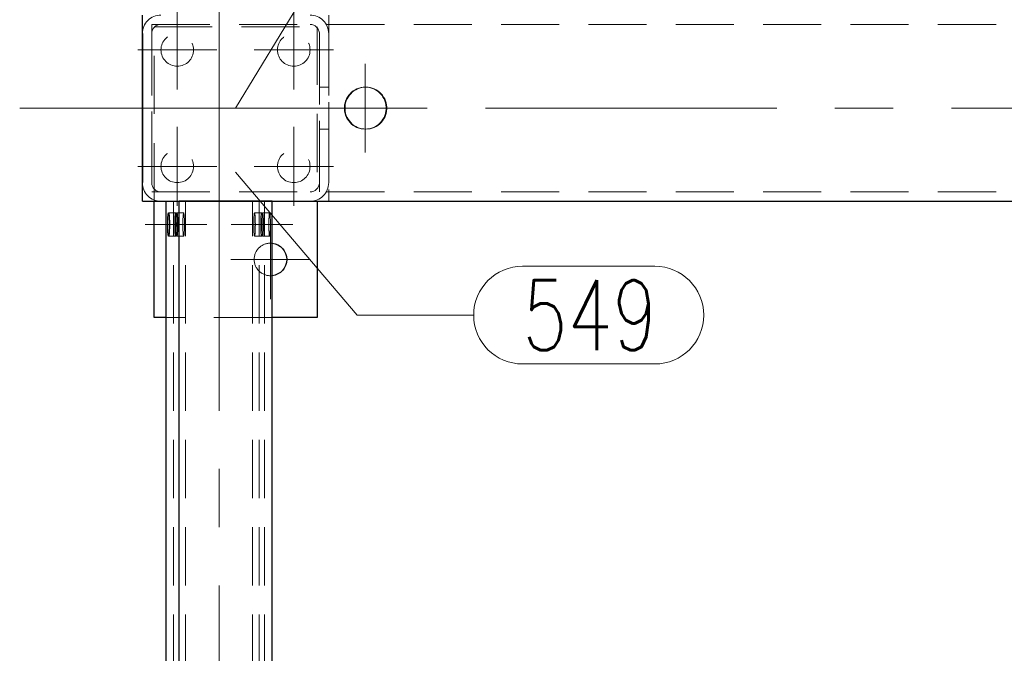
# Model space of a CAD drawing. Header units: millimetres. Extents: x -853 to -247, y 10927 to 11422.
# Tile 11 of 59: x -785 to -742, y 11101 to 11129. Entities that reach past the tile are written whole.
import ezdxf

# ---------------------------------------------------------------- set-up
doc = ezdxf.new("R2010")
doc.units = ezdxf.units.MM
doc.header["$LTSCALE"] = 10
doc.linetypes.add('HIDDEN', pattern=[0.375, 0.25, -0.125])
doc.linetypes.add('MITTE', pattern=[2, 1.25, -0.25, 0.25, -0.25])
for name, color, linetype, lineweight in [('PS_Bolt', 4, 'Continuous', 13), ('PS_Hidden', 2, 'HIDDEN', 9), ('PS_Mid', 5, 'MITTE', 15), ('PS_Pos', 1, 'Continuous', 15), ('PS_Shape', 161, 'Continuous', 30), ('PS_SOLID', 7, 'Continuous', 30)]:
    doc.layers.add(name, color=color, linetype=linetype, lineweight=lineweight)
doc.styles.add('simplex', font='simplex.shx', dxfattribs={"width": 0.75})

# ---------------------------------------------------------------- blocks, each defined once
blk = doc.blocks.new('*X230')
at = {"color": 5, "linetype": 'Continuous'}
blk.add_line((-773.936, 11118.203), (-773.936, 11118.203), dxfattribs=at)
blk.add_line((-773.936, 11118.203), (-773.936, 11118.203), dxfattribs=at)
blk.add_line((-773.936, 11118.203), (-773.936, 11118.203), dxfattribs=at)
blk.add_line((-773.936, 11118.203), (-773.936, 11118.203), dxfattribs=at)
blk.add_line((-773.936, 11118.203), (-773.936, 11118.203), dxfattribs=at)
blk = doc.blocks.new('*X234')
at = {"layer": 'PS_Hidden', "color": 2, "linetype": 'HIDDEN'}
for p, q in [((-771.436, 11128.703), (-771.436, 11120.703)), ((-779.036, 11128.303), (-606.305, 11128.303)), ((-779.036, 11128.303), (-779.036, 11121.103)), ((-778.936, 11120.703), (-778.936, 11128.203)), ((-778.936, 11128.203), (-771.936, 11128.203)), ((-771.936, 11128.203), (-771.936, 11120.703)), ((-771.836, 11121.103), (-771.836, 11128.303)), ((-779.036, 11121.503), (-779.036, 11127.903)), ((-771.836, 11127.903), (-771.836, 11121.503)), ((-771.436, 11121.503), (-771.436, 11127.903)), ((-771.836, 11125.603), (-771.436, 11125.603)), ((-770.38, 11125.442), (-770.452, 11125.386)), ((-770.424, 11125.386), (-770.352, 11125.442)), ((-770.303, 11125.49), (-770.38, 11125.442)), ((-770.352, 11125.442), (-770.275, 11125.49)), ((-770.221, 11125.53), (-770.303, 11125.49)), ((-770.275, 11125.49), (-770.193, 11125.53)), ((-770.136, 11125.562), (-770.221, 11125.53)), ((-770.193, 11125.53), (-770.108, 11125.562)), ((-770.048, 11125.585), (-770.136, 11125.562)), ((-770.108, 11125.562), (-770.02, 11125.585)), ((-769.958, 11125.598), (-770.048, 11125.585)), ((-770.02, 11125.585), (-769.93, 11125.598)), ((-769.867, 11125.603), (-769.958, 11125.598)), ((-769.93, 11125.598), (-769.839, 11125.603)), ((-769.776, 11125.598), (-769.867, 11125.603)), ((-769.839, 11125.603), (-769.867, 11125.603)), ((-769.839, 11125.603), (-769.748, 11125.598)), ((-769.686, 11125.585), (-769.776, 11125.598)), ((-769.748, 11125.598), (-769.658, 11125.585)), ((-769.598, 11125.562), (-769.686, 11125.585)), ((-769.658, 11125.585), (-769.57, 11125.562)), ((-769.513, 11125.53), (-769.598, 11125.562)), ((-769.57, 11125.562), (-769.485, 11125.53)), ((-769.431, 11125.49), (-769.513, 11125.53)), ((-769.485, 11125.53), (-769.403, 11125.49)), ((-769.354, 11125.442), (-769.431, 11125.49)), ((-769.403, 11125.49), (-769.326, 11125.442)), ((-769.282, 11125.386), (-769.354, 11125.442)), ((-769.326, 11125.442), (-769.254, 11125.386)), ((-770.709, 11125.016), (-770.736, 11124.929)), ((-770.673, 11125.099), (-770.709, 11125.016)), ((-770.708, 11124.929), (-770.681, 11125.016)), ((-770.681, 11125.016), (-770.645, 11125.099)), ((-770.629, 11125.179), (-770.673, 11125.099)), ((-770.645, 11125.099), (-770.601, 11125.179)), ((-770.577, 11125.254), (-770.629, 11125.179)), ((-770.601, 11125.179), (-770.549, 11125.254)), ((-770.518, 11125.323), (-770.577, 11125.254)), ((-770.549, 11125.254), (-770.49, 11125.323)), ((-770.452, 11125.386), (-770.518, 11125.323)), ((-770.49, 11125.323), (-770.424, 11125.386)), ((-769.216, 11125.323), (-769.282, 11125.386)), ((-769.254, 11125.386), (-769.188, 11125.323)), ((-769.157, 11125.254), (-769.216, 11125.323)), ((-769.188, 11125.323), (-769.129, 11125.254)), ((-769.105, 11125.179), (-769.157, 11125.254)), ((-769.129, 11125.254), (-769.077, 11125.179)), ((-769.061, 11125.099), (-769.105, 11125.179)), ((-769.077, 11125.179), (-769.033, 11125.099)), ((-769.025, 11125.016), (-769.061, 11125.099)), ((-769.033, 11125.099), (-768.997, 11125.016)), ((-768.998, 11124.929), (-769.025, 11125.016)), ((-768.997, 11125.016), (-768.97, 11124.929)), ((-770.755, 11124.839), (-770.764, 11124.749)), ((-770.764, 11124.749), (-770.764, 11124.657)), ((-770.764, 11124.657), (-770.755, 11124.567)), ((-770.736, 11124.929), (-770.755, 11124.839)), ((-770.736, 11124.749), (-770.727, 11124.839)), ((-770.736, 11124.657), (-770.736, 11124.749)), ((-770.727, 11124.567), (-770.736, 11124.657)), ((-770.727, 11124.839), (-770.708, 11124.929)), ((-768.98, 11124.839), (-768.998, 11124.929)), ((-768.97, 11124.749), (-768.98, 11124.839)), ((-768.98, 11124.567), (-768.97, 11124.657)), ((-768.97, 11124.929), (-768.952, 11124.839)), ((-768.97, 11124.657), (-768.97, 11124.749)), ((-768.952, 11124.839), (-768.943, 11124.749)), ((-768.943, 11124.657), (-768.952, 11124.567)), ((-768.943, 11124.749), (-768.943, 11124.657)), ((-770.755, 11124.567), (-770.736, 11124.477)), ((-770.736, 11124.477), (-770.709, 11124.39)), ((-770.708, 11124.477), (-770.727, 11124.567)), ((-770.709, 11124.39), (-770.673, 11124.307)), ((-770.681, 11124.39), (-770.708, 11124.477)), ((-770.645, 11124.307), (-770.681, 11124.39)), ((-770.673, 11124.307), (-770.629, 11124.227)), ((-770.601, 11124.227), (-770.645, 11124.307)), ((-770.629, 11124.227), (-770.577, 11124.152)), ((-770.549, 11124.152), (-770.601, 11124.227)), ((-769.157, 11124.152), (-769.105, 11124.227)), ((-769.077, 11124.227), (-769.129, 11124.152)), ((-769.105, 11124.227), (-769.061, 11124.307)), ((-769.033, 11124.307), (-769.077, 11124.227)), ((-769.061, 11124.307), (-769.025, 11124.39)), ((-768.997, 11124.39), (-769.033, 11124.307)), ((-769.025, 11124.39), (-768.998, 11124.477)), ((-768.998, 11124.477), (-768.98, 11124.567)), ((-768.97, 11124.477), (-768.997, 11124.39)), ((-768.952, 11124.567), (-768.97, 11124.477)), ((-771.836, 11123.803), (-771.436, 11123.803)), ((-770.577, 11124.152), (-770.518, 11124.083)), ((-770.49, 11124.083), (-770.549, 11124.152)), ((-770.518, 11124.083), (-770.452, 11124.02)), ((-770.424, 11124.02), (-770.49, 11124.083)), ((-770.452, 11124.02), (-770.38, 11123.964)), ((-770.352, 11123.964), (-770.424, 11124.02)), ((-770.38, 11123.964), (-770.303, 11123.916)), ((-770.275, 11123.916), (-770.352, 11123.964)), ((-770.303, 11123.916), (-770.221, 11123.876)), ((-770.193, 11123.876), (-770.275, 11123.916)), ((-770.221, 11123.876), (-770.136, 11123.844)), ((-770.108, 11123.844), (-770.193, 11123.876)), ((-770.136, 11123.844), (-770.048, 11123.821)), ((-770.02, 11123.821), (-770.108, 11123.844)), ((-770.048, 11123.821), (-769.958, 11123.808)), ((-769.93, 11123.808), (-770.02, 11123.821)), ((-769.958, 11123.808), (-769.867, 11123.803)), ((-769.839, 11123.803), (-769.93, 11123.808)), ((-769.867, 11123.803), (-769.776, 11123.808)), ((-769.839, 11123.803), (-769.867, 11123.803)), ((-769.748, 11123.808), (-769.839, 11123.803)), ((-769.776, 11123.808), (-769.686, 11123.821)), ((-769.658, 11123.821), (-769.748, 11123.808)), ((-769.686, 11123.821), (-769.598, 11123.844)), ((-769.57, 11123.844), (-769.658, 11123.821)), ((-769.598, 11123.844), (-769.513, 11123.876)), ((-769.485, 11123.876), (-769.57, 11123.844)), ((-769.513, 11123.876), (-769.431, 11123.916)), ((-769.403, 11123.916), (-769.485, 11123.876)), ((-769.431, 11123.916), (-769.354, 11123.964)), ((-769.326, 11123.964), (-769.403, 11123.916)), ((-769.354, 11123.964), (-769.282, 11124.02)), ((-769.254, 11124.02), (-769.326, 11123.964)), ((-769.282, 11124.02), (-769.216, 11124.083)), ((-769.188, 11124.083), (-769.254, 11124.02)), ((-769.216, 11124.083), (-769.157, 11124.152)), ((-769.129, 11124.152), (-769.188, 11124.083)), ((-779.036, 11121.103), (-606.305, 11121.103)), ((-778.096, 10976.703), (-778.096, 11120.703)), ((-777.579, 10976.703), (-777.579, 11120.703)), ((-774.704, 10976.703), (-774.704, 11120.703)), ((-774.426, 10976.703), (-774.426, 11120.703)), ((-774.187, 10976.703), (-774.187, 11120.703)), ((-778.311, 11120.203), (-778.012, 11120.203)), ((-778.041, 11119.968), (-778.043, 11119.923)), ((-778.039, 11120.009), (-778.041, 11119.968)), ((-778.037, 11120.048), (-778.039, 11120.009)), ((-778.035, 11120.082), (-778.037, 11120.048)), ((-778.032, 11120.113), (-778.035, 11120.082)), ((-778.029, 11120.14), (-778.032, 11120.113)), ((-778.026, 11120.163), (-778.029, 11120.14)), ((-778.022, 11120.18), (-778.026, 11120.163)), ((-778.019, 11120.193), (-778.022, 11120.18)), ((-778.015, 11120.2), (-778.019, 11120.193)), ((-778.012, 11120.203), (-778.015, 11120.2)), ((-778.008, 11120.2), (-778.012, 11120.203)), ((-778.005, 11120.193), (-778.008, 11120.2)), ((-778.001, 11120.18), (-778.005, 11120.193)), ((-777.998, 11120.163), (-778.001, 11120.18)), ((-777.995, 11120.14), (-777.998, 11120.163)), ((-777.992, 11120.113), (-777.995, 11120.14)), ((-777.989, 11120.082), (-777.992, 11120.113)), ((-777.986, 11120.048), (-777.989, 11120.082)), ((-777.984, 11120.009), (-777.986, 11120.048)), ((-777.982, 11119.968), (-777.984, 11120.009)), ((-777.98, 11119.923), (-777.982, 11119.968)), ((-777.962, 11120.203), (-777.663, 11120.203)), ((-777.692, 11119.968), (-777.694, 11119.923)), ((-777.69, 11120.009), (-777.692, 11119.968)), ((-777.688, 11120.048), (-777.69, 11120.009)), ((-777.685, 11120.082), (-777.688, 11120.048)), ((-777.683, 11120.113), (-777.685, 11120.082)), ((-777.68, 11120.14), (-777.683, 11120.113)), ((-777.676, 11120.163), (-777.68, 11120.14)), ((-777.673, 11120.18), (-777.676, 11120.163)), ((-777.67, 11120.193), (-777.673, 11120.18)), ((-777.666, 11120.2), (-777.67, 11120.193)), ((-777.663, 11120.203), (-777.666, 11120.2)), ((-777.659, 11120.2), (-777.663, 11120.203)), ((-777.656, 11120.193), (-777.659, 11120.2)), ((-777.652, 11120.18), (-777.656, 11120.193)), ((-777.649, 11120.163), (-777.652, 11120.18)), ((-777.646, 11120.14), (-777.649, 11120.163)), ((-777.643, 11120.113), (-777.646, 11120.14)), ((-777.64, 11120.082), (-777.643, 11120.113)), ((-777.637, 11120.048), (-777.64, 11120.082)), ((-777.635, 11120.009), (-777.637, 11120.048)), ((-777.633, 11119.968), (-777.635, 11120.009)), ((-777.631, 11119.923), (-777.633, 11119.968)), ((-774.651, 11119.923), (-774.65, 11119.968)), ((-774.65, 11119.968), (-774.648, 11120.009)), ((-774.648, 11120.009), (-774.645, 11120.048)), ((-774.645, 11120.048), (-774.643, 11120.082)), ((-774.643, 11120.082), (-774.64, 11120.113)), ((-774.64, 11120.113), (-774.637, 11120.14)), ((-774.637, 11120.14), (-774.634, 11120.163)), ((-774.634, 11120.163), (-774.631, 11120.18)), ((-774.631, 11120.18), (-774.627, 11120.193)), ((-774.627, 11120.193), (-774.624, 11120.2)), ((-774.624, 11120.2), (-774.62, 11120.203)), ((-774.62, 11120.203), (-774.617, 11120.2)), ((-774.62, 11120.203), (-774.321, 11120.203)), ((-774.617, 11120.2), (-774.613, 11120.193)), ((-774.613, 11120.193), (-774.61, 11120.18)), ((-774.61, 11120.18), (-774.606, 11120.163)), ((-774.606, 11120.163), (-774.603, 11120.14)), ((-774.603, 11120.14), (-774.6, 11120.113)), ((-774.6, 11120.113), (-774.597, 11120.082)), ((-774.597, 11120.082), (-774.595, 11120.048)), ((-774.595, 11120.048), (-774.592, 11120.009)), ((-774.592, 11120.009), (-774.59, 11119.968)), ((-774.59, 11119.968), (-774.589, 11119.923)), ((-774.35, 11119.968), (-774.352, 11119.923)), ((-774.348, 11120.009), (-774.35, 11119.968)), ((-774.346, 11120.048), (-774.348, 11120.009)), ((-774.344, 11120.082), (-774.346, 11120.048)), ((-774.341, 11120.113), (-774.344, 11120.082)), ((-774.338, 11120.14), (-774.341, 11120.113)), ((-774.335, 11120.163), (-774.338, 11120.14)), ((-774.331, 11120.18), (-774.335, 11120.163)), ((-774.328, 11120.193), (-774.331, 11120.18)), ((-774.324, 11120.2), (-774.328, 11120.193)), ((-774.321, 11120.203), (-774.324, 11120.2)), ((-774.317, 11120.2), (-774.321, 11120.203)), ((-774.314, 11120.193), (-774.317, 11120.2)), ((-774.31, 11120.18), (-774.314, 11120.193)), ((-774.307, 11120.163), (-774.31, 11120.18)), ((-774.304, 11120.14), (-774.307, 11120.163)), ((-774.301, 11120.113), (-774.304, 11120.14)), ((-774.302, 11119.923), (-774.301, 11119.968)), ((-774.298, 11120.082), (-774.301, 11120.113)), ((-774.301, 11119.968), (-774.299, 11120.009)), ((-774.299, 11120.009), (-774.296, 11120.048)), ((-774.295, 11120.048), (-774.298, 11120.082)), ((-774.296, 11120.048), (-774.294, 11120.082)), ((-774.293, 11120.009), (-774.295, 11120.048)), ((-774.294, 11120.082), (-774.291, 11120.113)), ((-774.291, 11119.968), (-774.293, 11120.009)), ((-774.291, 11120.113), (-774.288, 11120.14)), ((-774.289, 11119.923), (-774.291, 11119.968)), ((-774.288, 11120.14), (-774.285, 11120.163)), ((-774.285, 11120.163), (-774.281, 11120.18)), ((-774.281, 11120.18), (-774.278, 11120.193)), ((-774.278, 11120.193), (-774.274, 11120.2)), ((-774.274, 11120.2), (-774.271, 11120.203)), ((-774.271, 11120.203), (-774.267, 11120.2)), ((-774.271, 11120.203), (-773.972, 11120.203)), ((-774.267, 11120.2), (-774.264, 11120.193)), ((-774.264, 11120.193), (-774.26, 11120.18)), ((-774.26, 11120.18), (-774.257, 11120.163)), ((-774.257, 11120.163), (-774.254, 11120.14)), ((-774.254, 11120.14), (-774.251, 11120.113)), ((-774.251, 11120.113), (-774.248, 11120.082)), ((-774.248, 11120.082), (-774.246, 11120.048)), ((-774.246, 11120.048), (-774.243, 11120.009)), ((-774.243, 11120.009), (-774.241, 11119.968)), ((-774.241, 11119.968), (-774.24, 11119.923)), ((-774.001, 11119.968), (-774.003, 11119.923)), ((-773.999, 11120.009), (-774.001, 11119.968)), ((-773.997, 11120.048), (-773.999, 11120.009)), ((-773.994, 11120.082), (-773.997, 11120.048)), ((-773.992, 11120.113), (-773.994, 11120.082)), ((-773.989, 11120.14), (-773.992, 11120.113)), ((-773.985, 11120.163), (-773.989, 11120.14)), ((-773.982, 11120.18), (-773.985, 11120.163)), ((-773.979, 11120.193), (-773.982, 11120.18)), ((-773.975, 11120.2), (-773.979, 11120.193)), ((-773.972, 11120.203), (-773.975, 11120.2)), ((-773.968, 11120.2), (-773.972, 11120.203)), ((-773.965, 11120.193), (-773.968, 11120.2)), ((-773.961, 11120.18), (-773.965, 11120.193)), ((-773.958, 11120.163), (-773.961, 11120.18)), ((-773.955, 11120.14), (-773.958, 11120.163)), ((-773.952, 11120.113), (-773.955, 11120.14)), ((-773.949, 11120.082), (-773.952, 11120.113)), ((-773.946, 11120.048), (-773.949, 11120.082)), ((-773.944, 11120.009), (-773.946, 11120.048)), ((-773.942, 11119.968), (-773.944, 11120.009)), ((-773.94, 11119.923), (-773.942, 11119.968)), ((-778.046, 11119.779), (-778.047, 11119.728)), ((-778.047, 11119.728), (-778.047, 11119.678)), ((-778.047, 11119.678), (-778.046, 11119.627)), ((-778.044, 11119.877), (-778.046, 11119.828)), ((-778.046, 11119.828), (-778.046, 11119.779)), ((-778.046, 11119.627), (-778.046, 11119.578)), ((-778.046, 11119.578), (-778.044, 11119.529)), ((-778.043, 11119.923), (-778.044, 11119.877)), ((-778.044, 11119.529), (-778.043, 11119.483)), ((-777.979, 11119.877), (-777.98, 11119.923)), ((-777.98, 11119.483), (-777.979, 11119.529)), ((-777.978, 11119.828), (-777.979, 11119.877)), ((-777.979, 11119.529), (-777.978, 11119.578)), ((-777.977, 11119.779), (-777.978, 11119.828)), ((-777.978, 11119.578), (-777.977, 11119.627)), ((-777.977, 11119.728), (-777.977, 11119.779)), ((-777.977, 11119.678), (-777.977, 11119.728)), ((-777.977, 11119.627), (-777.977, 11119.678)), ((-777.696, 11119.828), (-777.697, 11119.779)), ((-777.697, 11119.779), (-777.697, 11119.728)), ((-777.697, 11119.728), (-777.697, 11119.678)), ((-777.697, 11119.678), (-777.697, 11119.627)), ((-777.697, 11119.627), (-777.696, 11119.578)), ((-777.695, 11119.877), (-777.696, 11119.828)), ((-777.696, 11119.578), (-777.695, 11119.529)), ((-777.694, 11119.923), (-777.695, 11119.877)), ((-777.695, 11119.529), (-777.694, 11119.483)), ((-777.63, 11119.877), (-777.631, 11119.923)), ((-777.631, 11119.483), (-777.63, 11119.529)), ((-777.629, 11119.828), (-777.63, 11119.877)), ((-777.63, 11119.529), (-777.629, 11119.578)), ((-777.628, 11119.779), (-777.629, 11119.828)), ((-777.629, 11119.578), (-777.628, 11119.627)), ((-777.628, 11119.728), (-777.628, 11119.779)), ((-777.628, 11119.678), (-777.628, 11119.728)), ((-777.628, 11119.627), (-777.628, 11119.678)), ((-774.655, 11119.779), (-774.654, 11119.828)), ((-774.655, 11119.728), (-774.655, 11119.779)), ((-774.655, 11119.678), (-774.655, 11119.728)), ((-774.655, 11119.627), (-774.655, 11119.678)), ((-774.654, 11119.578), (-774.655, 11119.627)), ((-774.654, 11119.828), (-774.653, 11119.877)), ((-774.653, 11119.529), (-774.654, 11119.578)), ((-774.653, 11119.877), (-774.651, 11119.923)), ((-774.651, 11119.483), (-774.653, 11119.529)), ((-774.589, 11119.923), (-774.587, 11119.877)), ((-774.587, 11119.529), (-774.589, 11119.483)), ((-774.587, 11119.877), (-774.586, 11119.828)), ((-774.586, 11119.578), (-774.587, 11119.529)), ((-774.586, 11119.828), (-774.586, 11119.779)), ((-774.586, 11119.779), (-774.585, 11119.728)), ((-774.585, 11119.678), (-774.586, 11119.627)), ((-774.586, 11119.627), (-774.586, 11119.578)), ((-774.585, 11119.728), (-774.585, 11119.678)), ((-774.355, 11119.779), (-774.356, 11119.728)), ((-774.356, 11119.728), (-774.356, 11119.678)), ((-774.356, 11119.678), (-774.355, 11119.627)), ((-774.354, 11119.877), (-774.355, 11119.828)), ((-774.355, 11119.828), (-774.355, 11119.779)), ((-774.355, 11119.627), (-774.355, 11119.578)), ((-774.355, 11119.578), (-774.354, 11119.529)), ((-774.352, 11119.923), (-774.354, 11119.877)), ((-774.354, 11119.529), (-774.352, 11119.483)), ((-774.306, 11119.728), (-774.305, 11119.779)), ((-774.306, 11119.678), (-774.306, 11119.728)), ((-774.305, 11119.627), (-774.306, 11119.678)), ((-774.305, 11119.828), (-774.304, 11119.877)), ((-774.305, 11119.779), (-774.305, 11119.828)), ((-774.305, 11119.578), (-774.305, 11119.627)), ((-774.304, 11119.529), (-774.305, 11119.578)), ((-774.304, 11119.877), (-774.302, 11119.923)), ((-774.302, 11119.483), (-774.304, 11119.529)), ((-774.288, 11119.877), (-774.289, 11119.923)), ((-774.289, 11119.483), (-774.288, 11119.529)), ((-774.287, 11119.828), (-774.288, 11119.877)), ((-774.288, 11119.529), (-774.287, 11119.578)), ((-774.286, 11119.779), (-774.287, 11119.828)), ((-774.287, 11119.578), (-774.286, 11119.627)), ((-774.286, 11119.728), (-774.286, 11119.779)), ((-774.286, 11119.678), (-774.286, 11119.728)), ((-774.286, 11119.627), (-774.286, 11119.678)), ((-774.24, 11119.923), (-774.238, 11119.877)), ((-774.238, 11119.529), (-774.24, 11119.483)), ((-774.238, 11119.877), (-774.237, 11119.828)), ((-774.237, 11119.578), (-774.238, 11119.529)), ((-774.237, 11119.828), (-774.236, 11119.779)), ((-774.236, 11119.627), (-774.237, 11119.578)), ((-774.236, 11119.779), (-774.236, 11119.728)), ((-774.236, 11119.728), (-774.236, 11119.678)), ((-774.236, 11119.678), (-774.236, 11119.627)), ((-774.006, 11119.779), (-774.007, 11119.728)), ((-774.007, 11119.728), (-774.007, 11119.678)), ((-774.007, 11119.678), (-774.006, 11119.627)), ((-774.005, 11119.828), (-774.006, 11119.779)), ((-774.006, 11119.627), (-774.005, 11119.578)), ((-774.004, 11119.877), (-774.005, 11119.828)), ((-774.005, 11119.578), (-774.004, 11119.529)), ((-774.003, 11119.923), (-774.004, 11119.877)), ((-774.004, 11119.529), (-774.003, 11119.483)), ((-773.939, 11119.877), (-773.94, 11119.923)), ((-773.94, 11119.483), (-773.939, 11119.529)), ((-773.938, 11119.828), (-773.939, 11119.877)), ((-773.939, 11119.529), (-773.938, 11119.578)), ((-773.937, 11119.779), (-773.938, 11119.828)), ((-773.938, 11119.578), (-773.937, 11119.627)), ((-773.937, 11119.728), (-773.937, 11119.779)), ((-773.937, 11119.678), (-773.937, 11119.728)), ((-773.937, 11119.627), (-773.937, 11119.678)), ((-778.311, 11119.203), (-778.012, 11119.203)), ((-778.043, 11119.483), (-778.041, 11119.439)), ((-778.041, 11119.439), (-778.039, 11119.397)), ((-778.039, 11119.397), (-778.037, 11119.359)), ((-778.037, 11119.359), (-778.035, 11119.324)), ((-778.035, 11119.324), (-778.032, 11119.293)), ((-778.032, 11119.293), (-778.029, 11119.266)), ((-778.029, 11119.266), (-778.026, 11119.244)), ((-778.026, 11119.244), (-778.022, 11119.226)), ((-778.022, 11119.226), (-778.019, 11119.213)), ((-778.019, 11119.213), (-778.015, 11119.206)), ((-778.015, 11119.206), (-778.012, 11119.203)), ((-778.012, 11119.203), (-778.008, 11119.206)), ((-778.008, 11119.206), (-778.005, 11119.213)), ((-778.005, 11119.213), (-778.001, 11119.226)), ((-778.001, 11119.226), (-777.998, 11119.244)), ((-777.998, 11119.244), (-777.995, 11119.266)), ((-777.995, 11119.266), (-777.992, 11119.293)), ((-777.992, 11119.293), (-777.989, 11119.324)), ((-777.989, 11119.324), (-777.986, 11119.359)), ((-777.986, 11119.359), (-777.984, 11119.397)), ((-777.984, 11119.397), (-777.982, 11119.439)), ((-777.982, 11119.439), (-777.98, 11119.483)), ((-777.962, 11119.203), (-777.663, 11119.203)), ((-777.694, 11119.483), (-777.692, 11119.439)), ((-777.692, 11119.439), (-777.69, 11119.397)), ((-777.69, 11119.397), (-777.688, 11119.359)), ((-777.688, 11119.359), (-777.685, 11119.324)), ((-777.685, 11119.324), (-777.683, 11119.293)), ((-777.683, 11119.293), (-777.68, 11119.266)), ((-777.68, 11119.266), (-777.676, 11119.244)), ((-777.676, 11119.244), (-777.673, 11119.226)), ((-777.673, 11119.226), (-777.67, 11119.213)), ((-777.67, 11119.213), (-777.666, 11119.206)), ((-777.666, 11119.206), (-777.663, 11119.203)), ((-777.663, 11119.203), (-777.659, 11119.206)), ((-777.659, 11119.206), (-777.656, 11119.213)), ((-777.656, 11119.213), (-777.652, 11119.226)), ((-777.652, 11119.226), (-777.649, 11119.244)), ((-777.649, 11119.244), (-777.646, 11119.266)), ((-777.646, 11119.266), (-777.643, 11119.293)), ((-777.643, 11119.293), (-777.64, 11119.324)), ((-777.64, 11119.324), (-777.637, 11119.359)), ((-777.637, 11119.359), (-777.635, 11119.397)), ((-777.635, 11119.397), (-777.633, 11119.439)), ((-777.633, 11119.439), (-777.631, 11119.483)), ((-774.65, 11119.439), (-774.651, 11119.483)), ((-774.648, 11119.397), (-774.65, 11119.439)), ((-774.645, 11119.359), (-774.648, 11119.397)), ((-774.643, 11119.324), (-774.645, 11119.359)), ((-774.64, 11119.293), (-774.643, 11119.324)), ((-774.637, 11119.266), (-774.64, 11119.293)), ((-774.634, 11119.244), (-774.637, 11119.266)), ((-774.631, 11119.226), (-774.634, 11119.244)), ((-774.627, 11119.213), (-774.631, 11119.226)), ((-774.624, 11119.206), (-774.627, 11119.213)), ((-774.62, 11119.203), (-774.624, 11119.206)), ((-774.617, 11119.206), (-774.62, 11119.203)), ((-774.62, 11119.203), (-774.321, 11119.203)), ((-774.613, 11119.213), (-774.617, 11119.206)), ((-774.61, 11119.226), (-774.613, 11119.213)), ((-774.606, 11119.244), (-774.61, 11119.226)), ((-774.603, 11119.266), (-774.606, 11119.244)), ((-774.6, 11119.293), (-774.603, 11119.266)), ((-774.597, 11119.324), (-774.6, 11119.293)), ((-774.595, 11119.359), (-774.597, 11119.324)), ((-774.592, 11119.397), (-774.595, 11119.359)), ((-774.59, 11119.439), (-774.592, 11119.397)), ((-774.589, 11119.483), (-774.59, 11119.439)), ((-774.352, 11119.483), (-774.35, 11119.439)), ((-774.35, 11119.439), (-774.348, 11119.397)), ((-774.348, 11119.397), (-774.346, 11119.359)), ((-774.346, 11119.359), (-774.344, 11119.324)), ((-774.344, 11119.324), (-774.341, 11119.293)), ((-774.341, 11119.293), (-774.338, 11119.266)), ((-774.338, 11119.266), (-774.335, 11119.244)), ((-774.335, 11119.244), (-774.331, 11119.226)), ((-774.331, 11119.226), (-774.328, 11119.213)), ((-774.328, 11119.213), (-774.324, 11119.206)), ((-774.324, 11119.206), (-774.321, 11119.203)), ((-774.321, 11119.203), (-774.317, 11119.206)), ((-774.317, 11119.206), (-774.314, 11119.213)), ((-774.314, 11119.213), (-774.31, 11119.226)), ((-774.31, 11119.226), (-774.307, 11119.244)), ((-774.307, 11119.244), (-774.304, 11119.266)), ((-774.304, 11119.266), (-774.301, 11119.293)), ((-774.301, 11119.439), (-774.302, 11119.483)), ((-774.299, 11119.397), (-774.301, 11119.439)), ((-774.301, 11119.293), (-774.298, 11119.324)), ((-774.296, 11119.359), (-774.299, 11119.397)), ((-774.298, 11119.324), (-774.295, 11119.359)), ((-774.294, 11119.324), (-774.296, 11119.359)), ((-774.295, 11119.359), (-774.293, 11119.397)), ((-774.291, 11119.293), (-774.294, 11119.324)), ((-774.293, 11119.397), (-774.291, 11119.439)), ((-774.291, 11119.439), (-774.289, 11119.483)), ((-774.288, 11119.266), (-774.291, 11119.293)), ((-774.285, 11119.244), (-774.288, 11119.266)), ((-774.281, 11119.226), (-774.285, 11119.244)), ((-774.278, 11119.213), (-774.281, 11119.226)), ((-774.274, 11119.206), (-774.278, 11119.213)), ((-774.271, 11119.203), (-774.274, 11119.206)), ((-774.267, 11119.206), (-774.271, 11119.203)), ((-774.271, 11119.203), (-773.972, 11119.203)), ((-774.264, 11119.213), (-774.267, 11119.206)), ((-774.26, 11119.226), (-774.264, 11119.213)), ((-774.257, 11119.244), (-774.26, 11119.226)), ((-774.254, 11119.266), (-774.257, 11119.244)), ((-774.251, 11119.293), (-774.254, 11119.266)), ((-774.248, 11119.324), (-774.251, 11119.293)), ((-774.246, 11119.359), (-774.248, 11119.324)), ((-774.243, 11119.397), (-774.246, 11119.359)), ((-774.241, 11119.439), (-774.243, 11119.397)), ((-774.24, 11119.483), (-774.241, 11119.439)), ((-774.003, 11119.483), (-774.001, 11119.439)), ((-774.001, 11119.439), (-773.999, 11119.397)), ((-773.999, 11119.397), (-773.997, 11119.359)), ((-773.997, 11119.359), (-773.994, 11119.324)), ((-773.994, 11119.324), (-773.992, 11119.293)), ((-773.992, 11119.293), (-773.989, 11119.266)), ((-773.989, 11119.266), (-773.985, 11119.244)), ((-773.985, 11119.244), (-773.982, 11119.226)), ((-773.982, 11119.226), (-773.979, 11119.213)), ((-773.979, 11119.213), (-773.975, 11119.206)), ((-773.975, 11119.206), (-773.972, 11119.203)), ((-773.972, 11119.203), (-773.968, 11119.206)), ((-773.968, 11119.206), (-773.965, 11119.213)), ((-773.965, 11119.213), (-773.961, 11119.226)), ((-773.961, 11119.226), (-773.958, 11119.244)), ((-773.958, 11119.244), (-773.955, 11119.266)), ((-773.955, 11119.266), (-773.952, 11119.293)), ((-773.952, 11119.293), (-773.949, 11119.324)), ((-773.949, 11119.324), (-773.946, 11119.359)), ((-773.946, 11119.359), (-773.944, 11119.397)), ((-773.944, 11119.397), (-773.942, 11119.439)), ((-773.942, 11119.439), (-773.94, 11119.483)), ((-773.867, 11115.703), (-778.416, 11115.703))]:
    blk.add_line(p, q, dxfattribs=at)
at = {"layer": 'PS_Hidden', "color": 2, "extrusion": (0, 0, -1)}
for centre in [(777.936, 11127.203), (772.936, 11127.203), (777.936, 11122.203), (772.936, 11122.203)]:
    blk.add_circle(centre, 0.7, dxfattribs=at)
at = {"layer": 'PS_Hidden'}
for centre, start, end in [((-778.636, 11127.903), 90, 180), ((-772.236, 11127.903), 0, 90), ((-778.636, 11121.503), 180, 270), ((-772.236, 11121.503), 270, 0)]:
    blk.add_arc(centre, 0.8, start, end, dxfattribs=at)
at = {"layer": 'PS_Hidden', "extrusion": (0, 0, -1)}
for centre, radius, start, end in [((778.636, 11127.903), 0.4, 0, 90), ((772.236, 11127.903), 0.4, 90, 180), ((778.636, 11121.503), 0.4, 270, 0), ((772.236, 11121.503), 0.4, 180, 270), ((773.936, 11118.203), 0.7, 0, 95.6427), ((773.936, 11118.203), 0.7, 264.3573, 0)]:
    blk.add_arc(centre, radius, start, end, dxfattribs=at)
at = {"layer": 'PS_Mid', "color": 5, "linetype": 'MITTE'}
for p, q in [((-776.141, 11123.703), (-776.141, 11153.403)), ((-777.936, 11128.903), (-777.936, 11125.503)), ((-772.936, 11128.903), (-772.936, 11125.503)), ((-776.236, 11127.203), (-779.636, 11127.203)), ((-771.236, 11127.203), (-774.636, 11127.203)), ((-769.867, 11126.603), (-769.867, 11122.803)), ((-776.141, 10971.703), (-776.141, 11125.703)), ((-784.703, 11124.703), (-601.569, 11124.703)), ((-775.436, 11124.703), (-775.436, 11124.703)), ((-770.436, 11124.703), (-772.836, 11124.703)), ((-767.967, 11124.703), (-771.767, 11124.703)), ((-777.936, 11123.903), (-777.936, 11120.503)), ((-772.936, 11123.903), (-772.936, 11120.503)), ((-776.236, 11122.203), (-779.636, 11122.203)), ((-771.236, 11122.203), (-774.636, 11122.203)), ((-777.012, 11119.703), (-779.311, 11119.703)), ((-776.663, 11119.703), (-778.962, 11119.703)), ((-773.321, 11119.703), (-775.62, 11119.703)), ((-772.972, 11119.703), (-775.271, 11119.703)), ((-773.936, 11119.903), (-773.936, 11116.503)), ((-772.236, 11118.203), (-775.636, 11118.203))]:
    blk.add_line(p, q, dxfattribs=at)
at = {"layer": 'PS_SOLID', "color": 7, "linetype": 'Continuous'}
for p, q in [((-779.436, 11120.703), (-779.436, 11128.703)), ((-779.436, 11127.903), (-779.436, 11121.503)), ((-779.436, 11120.703), (-606.277, 11120.703)), ((-778.936, 11115.703), (-778.936, 11120.703)), ((-778.416, 10976.703), (-778.416, 11120.703)), ((-773.867, 11120.703), (-777.857, 11120.703)), ((-777.857, 10976.703), (-777.857, 11120.703)), ((-773.867, 10976.703), (-773.867, 11120.703)), ((-771.936, 11120.703), (-771.936, 11115.703)), ((-778.342, 11119.923), (-778.341, 11119.968)), ((-778.341, 11119.968), (-778.339, 11120.009)), ((-778.339, 11120.009), (-778.336, 11120.048)), ((-778.336, 11120.048), (-778.334, 11120.082)), ((-778.334, 11120.082), (-778.331, 11120.113)), ((-778.331, 11120.113), (-778.328, 11120.14)), ((-778.328, 11120.14), (-778.325, 11120.163)), ((-778.325, 11120.163), (-778.321, 11120.18)), ((-778.321, 11120.18), (-778.318, 11120.193)), ((-778.318, 11120.193), (-778.315, 11120.2)), ((-778.315, 11120.2), (-778.311, 11120.203)), ((-778.311, 11120.203), (-778.307, 11120.2)), ((-778.307, 11120.2), (-778.304, 11120.193)), ((-778.304, 11120.193), (-778.301, 11120.18)), ((-778.301, 11120.18), (-778.297, 11120.163)), ((-778.297, 11120.163), (-778.294, 11120.14)), ((-778.294, 11120.14), (-778.291, 11120.113)), ((-778.291, 11120.113), (-778.288, 11120.082)), ((-778.288, 11120.082), (-778.286, 11120.048)), ((-778.286, 11120.048), (-778.283, 11120.009)), ((-778.283, 11120.009), (-778.281, 11119.968)), ((-778.281, 11119.968), (-778.28, 11119.923)), ((-777.993, 11119.923), (-777.992, 11119.968)), ((-777.992, 11119.968), (-777.989, 11120.009)), ((-777.989, 11120.009), (-777.987, 11120.048)), ((-777.987, 11120.048), (-777.985, 11120.082)), ((-777.985, 11120.082), (-777.982, 11120.113)), ((-777.982, 11120.113), (-777.979, 11120.14)), ((-777.979, 11120.14), (-777.976, 11120.163)), ((-777.976, 11120.163), (-777.972, 11120.18)), ((-777.972, 11120.18), (-777.969, 11120.193)), ((-777.969, 11120.193), (-777.965, 11120.2)), ((-777.965, 11120.2), (-777.962, 11120.203)), ((-777.962, 11120.203), (-777.958, 11120.2)), ((-777.958, 11120.2), (-777.955, 11120.193)), ((-777.955, 11120.193), (-777.951, 11120.18)), ((-777.951, 11120.18), (-777.948, 11120.163)), ((-777.948, 11120.163), (-777.945, 11120.14)), ((-777.945, 11120.14), (-777.942, 11120.113)), ((-777.942, 11120.113), (-777.939, 11120.082)), ((-777.939, 11120.082), (-777.937, 11120.048)), ((-777.937, 11120.048), (-777.934, 11120.009)), ((-777.934, 11120.009), (-777.932, 11119.968)), ((-777.932, 11119.968), (-777.931, 11119.923)), ((-778.346, 11119.779), (-778.345, 11119.828)), ((-778.346, 11119.728), (-778.346, 11119.779)), ((-778.346, 11119.678), (-778.346, 11119.728)), ((-778.346, 11119.627), (-778.346, 11119.678)), ((-778.345, 11119.578), (-778.346, 11119.627)), ((-778.345, 11119.828), (-778.344, 11119.877)), ((-778.344, 11119.529), (-778.345, 11119.578)), ((-778.344, 11119.877), (-778.342, 11119.923)), ((-778.342, 11119.483), (-778.344, 11119.529)), ((-778.28, 11119.923), (-778.278, 11119.877)), ((-778.278, 11119.529), (-778.28, 11119.483)), ((-778.278, 11119.877), (-778.277, 11119.828)), ((-778.277, 11119.578), (-778.278, 11119.529)), ((-778.277, 11119.828), (-778.277, 11119.779)), ((-778.277, 11119.779), (-778.276, 11119.728)), ((-778.276, 11119.678), (-778.277, 11119.627)), ((-778.277, 11119.627), (-778.277, 11119.578)), ((-778.276, 11119.728), (-778.276, 11119.678)), ((-777.997, 11119.728), (-777.996, 11119.779)), ((-777.997, 11119.678), (-777.997, 11119.728)), ((-777.996, 11119.627), (-777.997, 11119.678)), ((-777.996, 11119.828), (-777.995, 11119.877)), ((-777.996, 11119.779), (-777.996, 11119.828)), ((-777.996, 11119.578), (-777.996, 11119.627)), ((-777.995, 11119.529), (-777.996, 11119.578)), ((-777.995, 11119.877), (-777.993, 11119.923)), ((-777.993, 11119.483), (-777.995, 11119.529)), ((-777.931, 11119.923), (-777.929, 11119.877)), ((-777.929, 11119.529), (-777.931, 11119.483)), ((-777.929, 11119.877), (-777.928, 11119.828)), ((-777.928, 11119.578), (-777.929, 11119.529)), ((-777.928, 11119.828), (-777.927, 11119.779)), ((-777.927, 11119.627), (-777.928, 11119.578)), ((-777.927, 11119.779), (-777.927, 11119.728)), ((-777.927, 11119.728), (-777.927, 11119.678)), ((-777.927, 11119.678), (-777.927, 11119.627)), ((-778.341, 11119.439), (-778.342, 11119.483)), ((-778.339, 11119.397), (-778.341, 11119.439)), ((-778.336, 11119.359), (-778.339, 11119.397)), ((-778.334, 11119.324), (-778.336, 11119.359)), ((-778.331, 11119.293), (-778.334, 11119.324)), ((-778.328, 11119.266), (-778.331, 11119.293)), ((-778.325, 11119.244), (-778.328, 11119.266)), ((-778.321, 11119.226), (-778.325, 11119.244)), ((-778.318, 11119.213), (-778.321, 11119.226)), ((-778.315, 11119.206), (-778.318, 11119.213)), ((-778.311, 11119.203), (-778.315, 11119.206)), ((-778.307, 11119.206), (-778.311, 11119.203)), ((-778.304, 11119.213), (-778.307, 11119.206)), ((-778.301, 11119.226), (-778.304, 11119.213)), ((-778.297, 11119.244), (-778.301, 11119.226)), ((-778.294, 11119.266), (-778.297, 11119.244)), ((-778.291, 11119.293), (-778.294, 11119.266)), ((-778.288, 11119.324), (-778.291, 11119.293)), ((-778.286, 11119.359), (-778.288, 11119.324)), ((-778.283, 11119.397), (-778.286, 11119.359)), ((-778.281, 11119.439), (-778.283, 11119.397)), ((-778.28, 11119.483), (-778.281, 11119.439)), ((-777.992, 11119.439), (-777.993, 11119.483)), ((-777.989, 11119.397), (-777.992, 11119.439)), ((-777.987, 11119.359), (-777.989, 11119.397)), ((-777.985, 11119.324), (-777.987, 11119.359)), ((-777.982, 11119.293), (-777.985, 11119.324)), ((-777.979, 11119.266), (-777.982, 11119.293)), ((-777.976, 11119.244), (-777.979, 11119.266)), ((-777.972, 11119.226), (-777.976, 11119.244)), ((-777.969, 11119.213), (-777.972, 11119.226)), ((-777.965, 11119.206), (-777.969, 11119.213)), ((-777.962, 11119.203), (-777.965, 11119.206)), ((-777.958, 11119.206), (-777.962, 11119.203)), ((-777.955, 11119.213), (-777.958, 11119.206)), ((-777.951, 11119.226), (-777.955, 11119.213)), ((-777.948, 11119.244), (-777.951, 11119.226)), ((-777.945, 11119.266), (-777.948, 11119.244)), ((-777.942, 11119.293), (-777.945, 11119.266)), ((-777.939, 11119.324), (-777.942, 11119.293)), ((-777.937, 11119.359), (-777.939, 11119.324)), ((-777.934, 11119.397), (-777.937, 11119.359)), ((-777.932, 11119.439), (-777.934, 11119.397)), ((-777.931, 11119.483), (-777.932, 11119.439)), ((-778.416, 11115.703), (-778.936, 11115.703)), ((-771.936, 11115.703), (-773.867, 11115.703))]:
    blk.add_line(p, q, dxfattribs=at)
at = {"layer": 'PS_SOLID', "extrusion": (0, 0, -1)}
blk.add_arc((773.936, 11118.203), 0.7, 95.6427, 264.3573, dxfattribs=at)
blk = doc.blocks.new('*X248')
at = {"color": 1}
for p, q in [((-764.089, 11133.8), (-759.268, 11133.8)), ((-775.436, 11124.703), (-771.189, 11131.7)), ((-771.189, 11131.7), (-766.189, 11131.7)), ((-764.089, 11129.6), (-759.268, 11129.6))]:
    blk.add_line(p, q, dxfattribs=at)
for centre, start, end in [((-764.089, 11131.7), 90, 270), ((-759.268, 11131.7), 270, 90)]:
    blk.add_arc(centre, 2.1, start, end, dxfattribs=at)
at = {"color": 30, "style": 'simplex', "width": 0.75}
blk.add_text('541', height=3, dxfattribs=at).set_placement((-764.089, 11130.2))
blk = doc.blocks.new('*X249')
at = {"color": 1}
for p, q in [((-775.436, 11121.953), (-770.212, 11115.813)), ((-763.112, 11117.913), (-757.434, 11117.913)), ((-770.212, 11115.813), (-765.212, 11115.813)), ((-763.112, 11113.713), (-757.434, 11113.713))]:
    blk.add_line(p, q, dxfattribs=at)
for centre, start, end in [((-763.112, 11115.813), 90, 270), ((-757.434, 11115.813), 270, 90)]:
    blk.add_arc(centre, 2.1, start, end, dxfattribs=at)
at = {"color": 30, "style": 'simplex', "width": 0.75}
blk.add_text('549', height=3, dxfattribs=at).set_placement((-763.112, 11114.313))

msp = doc.modelspace()

# ---------------------------------------------------------------- block references
at = {"layer": 'PS_Bolt', "color": 5}
msp.add_blockref('*X230', (0, 0), dxfattribs=at)
at = {"layer": 'PS_Pos'}
for name in ['*X248', '*X249']:
    msp.add_blockref(name, (0, 0), dxfattribs=at)
at = {"layer": 'PS_Shape', "color": 31}
msp.add_blockref('*X234', (0, 0), dxfattribs=at)

doc.saveas('drawing.dxf')
